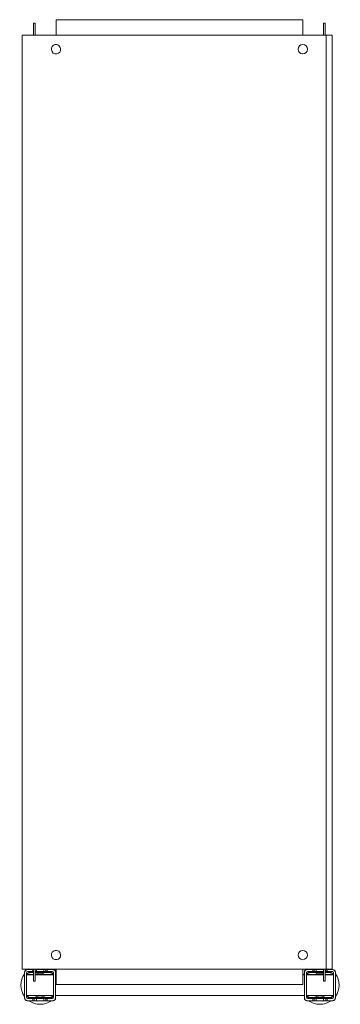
# Model space of a CAD drawing. Header units: millimetres. Extents: x 79 to 388, y -712 to 237.
import ezdxf

# ---------------------------------------------------------------- set-up
doc = ezdxf.new("R2010")
doc.units = ezdxf.units.MM

msp = doc.modelspace()

# ---------------------------------------------------------------- linework, layer by layer
at = {"color": 0, "linetype": 'Continuous', "lineweight": 0}
for p, q in [((92.01, 233.63), (93.51, 233.63)), ((92.01, 233.63), (92.01, 231.83)), ((92.01, 221.83), (92.01, 231.83)), ((93.51, 233.63), (93.51, 231.83)), ((93.51, 221.83), (93.51, 231.83)), ((113.61, 236.83), (351.61, 236.83)), ((113.61, 236.83), (113.61, 221.83)), ((351.61, 221.83), (351.61, 236.83)), ((373.21, 233.63), (371.71, 233.63)), ((371.71, 231.83), (371.71, 233.63)), ((371.71, 231.83), (371.71, 221.83)), ((373.21, 231.83), (373.21, 233.63)), ((373.21, 231.83), (373.21, 221.83)), ((81.11, 221.83), (81.11, -678.17)), ((84.36, 221.83), (81.11, 221.83)), ((84.36, 221.83), (372.11, 221.83)), ((372.11, 221.83), (374.11, 221.83)), ((374.11, 221.83), (374.11, -678.17)), ((380.11, 221.83), (374.11, 221.83)), ((380.11, 221.83), (380.11, -678.17)), ((81.11, -678.17), (84.36, -678.17)), ((83.21, -681.17), (83.21, -681.67)), ((83.21, -681.67), (83.21, -705.67)), ((84.36, -678.17), (372.11, -678.17)), ((85.21, -681.67), (85.21, -705.67)), ((86.21, -678.67), (85.71, -678.67)), ((91.21, -678.67), (86.21, -678.67)), ((91.21, -680.67), (86.21, -680.67)), ((92.01, -681.17), (88.21, -681.17)), ((92.01, -681.67), (88.21, -681.67)), ((91.21, -680.67), (91.21, -678.67)), ((91.21, -678.67), (92.01, -678.67)), ((91.21, -680.67), (92.01, -680.67)), ((92.01, -688.17), (92.01, -678.17)), ((93.51, -688.17), (93.51, -678.17)), ((93.51, -678.67), (94.71, -678.67)), ((93.51, -680.67), (94.71, -680.67)), ((108.21, -681.17), (93.51, -681.17)), ((108.21, -681.67), (93.51, -681.67)), ((101.71, -678.67), (94.71, -678.67)), ((94.71, -678.67), (94.71, -680.67)), ((101.71, -680.67), (94.71, -680.67)), ((101.71, -680.67), (101.71, -678.67)), ((101.71, -678.67), (103.81, -678.67)), ((101.71, -680.67), (103.81, -680.67)), ((103.81, -678.67), (105.21, -678.67)), ((103.81, -678.67), (103.81, -680.67)), ((103.81, -680.67), (105.21, -680.67)), ((110.21, -678.67), (105.21, -678.67)), ((105.21, -678.67), (105.21, -680.67)), ((110.21, -680.67), (105.21, -680.67)), ((110.71, -678.67), (110.21, -678.67)), ((111.21, -705.67), (111.21, -681.67)), ((113.21, -681.67), (113.21, -681.17)), ((113.21, -705.67), (113.21, -681.67)), ((113.61, -678.17), (113.61, -693.17)), ((351.61, -693.17), (351.61, -678.17)), ((353.21, -681.17), (353.21, -681.67)), ((353.21, -681.67), (353.21, -705.67)), ((355.21, -681.67), (355.21, -705.67)), ((356.21, -678.67), (355.71, -678.67)), ((361.21, -678.67), (356.21, -678.67)), ((361.21, -680.67), (356.21, -680.67)), ((371.71, -681.17), (358.21, -681.17)), ((371.71, -681.67), (358.21, -681.67)), ((361.21, -680.67), (361.21, -678.67)), ((362.61, -678.67), (361.21, -678.67)), ((361.21, -680.67), (362.61, -680.67)), ((364.71, -678.67), (362.61, -678.67)), ((362.61, -680.67), (362.61, -678.67)), ((362.61, -680.67), (364.71, -680.67)), ((371.71, -678.67), (364.71, -678.67)), ((364.71, -678.67), (364.71, -680.67)), ((371.71, -680.67), (364.71, -680.67)), ((371.71, -678.17), (371.71, -678.67)), ((371.71, -680.67), (371.71, -678.67)), ((371.71, -680.67), (371.71, -688.17)), ((374.11, -678.17), (372.11, -678.17)), ((373.21, -678.17), (373.21, -688.17)), ((373.81, -678.67), (373.21, -678.67)), ((373.21, -680.67), (373.81, -680.67)), ((378.21, -681.17), (373.21, -681.17)), ((378.21, -681.67), (373.21, -681.67)), ((375.21, -678.67), (373.81, -678.67)), ((373.81, -680.67), (373.81, -678.67)), ((373.81, -680.67), (375.21, -680.67)), ((374.11, -678.17), (380.11, -678.17)), ((380.21, -678.67), (375.21, -678.67)), ((375.21, -678.67), (375.21, -680.67)), ((380.21, -680.67), (375.21, -680.67)), ((380.71, -678.67), (380.21, -678.67)), ((381.21, -705.67), (381.21, -681.67)), ((383.21, -681.67), (383.21, -681.17)), ((383.21, -705.67), (383.21, -681.67)), ((85.21, -683.57), (92.01, -683.57)), ((85.21, -683.67), (87.21, -683.67)), ((85.21, -683.77), (92.01, -683.77)), ((92.01, -683.67), (87.21, -683.67)), ((87.21, -683.67), (87.21, -683.77)), ((92.01, -688.17), (92.01, -689.97)), ((92.01, -689.97), (93.51, -689.97)), ((93.51, -683.57), (111.21, -683.57)), ((99.21, -683.67), (93.51, -683.67)), ((93.51, -683.77), (111.21, -683.77)), ((93.51, -688.17), (93.51, -689.97)), ((99.21, -683.77), (99.21, -683.67)), ((99.21, -683.67), (101.21, -683.67)), ((101.21, -683.67), (101.21, -683.77)), ((113.21, -683.57), (113.61, -683.57)), ((113.21, -683.77), (113.61, -683.77)), ((351.61, -683.57), (353.21, -683.57)), ((351.61, -683.77), (353.21, -683.77)), ((355.21, -683.57), (371.71, -683.57)), ((355.21, -683.77), (371.71, -683.77)), ((365.21, -683.77), (365.21, -683.67)), ((365.21, -683.67), (367.21, -683.67)), ((371.71, -683.67), (367.21, -683.67)), ((367.21, -683.67), (367.21, -683.77)), ((371.71, -689.97), (371.71, -688.17)), ((373.21, -689.97), (371.71, -689.97)), ((373.21, -683.57), (381.21, -683.57)), ((379.21, -683.67), (373.21, -683.67)), ((373.21, -683.77), (381.21, -683.77)), ((373.21, -689.97), (373.21, -688.17)), ((379.21, -683.77), (379.21, -683.67)), ((379.21, -683.67), (381.21, -683.67)), ((351.61, -693.17), (113.61, -693.17)), ((83.21, -705.67), (83.21, -706.17)), ((85.21, -703.77), (111.21, -703.77)), ((85.71, -708.67), (86.21, -708.67)), ((86.21, -706.67), (91.21, -706.67)), ((86.21, -708.67), (91.21, -708.67)), ((88.21, -705.66), (108.21, -705.66)), ((88.21, -706.17), (108.21, -706.17)), ((91.21, -708.67), (91.21, -706.67)), ((92.61, -706.67), (91.21, -706.67)), ((91.21, -708.67), (92.61, -708.67)), ((94.71, -706.67), (92.61, -706.67)), ((92.61, -706.67), (92.61, -708.67)), ((92.61, -708.67), (94.71, -708.67)), ((94.71, -706.67), (101.71, -706.67)), ((94.71, -706.67), (94.71, -708.67)), ((94.71, -708.67), (101.71, -708.67)), ((101.71, -708.67), (101.71, -706.67)), ((103.81, -706.67), (101.71, -706.67)), ((101.71, -708.67), (103.81, -708.67)), ((105.21, -706.67), (103.81, -706.67)), ((103.81, -706.67), (103.81, -708.67)), ((103.81, -708.67), (105.21, -708.67)), ((105.21, -706.67), (110.21, -706.67)), ((105.21, -706.67), (105.21, -708.67)), ((105.21, -708.67), (110.21, -708.67)), ((110.21, -708.67), (110.71, -708.67)), ((113.21, -703.77), (353.21, -703.77)), ((113.21, -706.17), (113.21, -705.67)), ((353.21, -705.67), (353.21, -706.17)), ((355.21, -703.77), (381.21, -703.77)), ((355.71, -708.67), (356.21, -708.67)), ((356.21, -706.67), (361.21, -706.67)), ((356.21, -708.67), (361.21, -708.67)), ((358.21, -705.66), (378.21, -705.66)), ((358.21, -706.17), (378.21, -706.17)), ((361.21, -708.67), (361.21, -706.67)), ((362.61, -706.67), (361.21, -706.67)), ((362.61, -708.67), (361.21, -708.67)), ((364.71, -706.67), (362.61, -706.67)), ((362.61, -708.67), (362.61, -706.67)), ((364.71, -708.67), (362.61, -708.67)), ((364.71, -706.67), (371.71, -706.67)), ((364.71, -706.67), (364.71, -708.67)), ((364.71, -708.67), (371.71, -708.67)), ((371.71, -708.67), (371.71, -706.67)), ((373.81, -706.67), (371.71, -706.67)), ((373.81, -708.67), (371.71, -708.67)), ((375.21, -706.67), (373.81, -706.67)), ((373.81, -708.67), (373.81, -706.67)), ((375.21, -708.67), (373.81, -708.67)), ((375.21, -706.67), (380.21, -706.67)), ((375.21, -706.67), (375.21, -708.67)), ((375.21, -708.67), (380.21, -708.67)), ((380.21, -708.67), (380.71, -708.67)), ((383.21, -706.17), (383.21, -705.67))]:
    msp.add_line(p, q, dxfattribs=at)
for centre, radius, start, end in [((113.61, 208.33), 4.5, 143.58761, 323.58761), ((113.61, 208.33), 4.5, 323.58761, 143.58761), ((351.61, 208.33), 4.5, 0, 180), ((351.61, 208.33), 4.5, 180, 0), ((113.61, -664.67), 4.5, 143.58761, 323.58761), ((113.61, -664.67), 4.5, 323.58761, 143.58761), ((351.61, -664.67), 4.5, 0, 180), ((351.61, -664.67), 4.5, 180, 0), ((86.21, -681.67), 3, 90, 180), ((85.71, -681.17), 2.5, 90, 180), ((86.21, -681.67), 1, 90, 180), ((88.21, -683.67), 2.5, 90, 177.70756), ((88.21, -683.67), 1.99, 90, 177.1251), ((98.21, -693.67), 11.5, 90, 114.16279), ((98.21, -693.67), 11.5, 61.43328, 90), ((108.21, -683.67), 2.5, 2.29244, 90), ((108.21, -683.67), 1.99, 2.8749, 90), ((110.21, -681.67), 3, 0, 90), ((110.21, -681.67), 1, 0, 90), ((110.71, -681.17), 2.5, 0, 90), ((356.21, -681.67), 3, 90, 180), ((355.71, -681.17), 2.5, 90, 180), ((356.21, -681.67), 1, 90, 180), ((358.21, -683.67), 2.5, 90, 177.70756), ((358.21, -683.67), 1.99, 90, 177.1251), ((368.21, -693.67), 11.5, 90, 118.56672), ((368.21, -693.67), 11.5, 72.28107, 90), ((378.21, -683.67), 2.5, 2.29244, 90), ((378.21, -683.67), 1.99, 2.8749, 90), ((380.21, -681.67), 3, 0, 90), ((380.21, -681.67), 1, 0, 90), ((380.71, -681.17), 2.5, 0, 90), ((368.21, -693.67), 11.5, 61.43328, 64.22854), ((86.21, -705.67), 3, 180, 270), ((85.71, -706.17), 2.5, 180, 270), ((86.21, -705.67), 1, 180, 270), ((88.21, -703.67), 2.5, 182.29244, 270), ((88.21, -703.67), 1.99, 182.8749, 270), ((98.21, -693.67), 11.5, 241.43328, 270), ((98.21, -693.67), 11.5, 270, 298.56672), ((108.21, -703.67), 2.5, 270, 357.70756), ((108.21, -703.67), 1.99, 270, 357.1251), ((110.21, -705.67), 1, 270, 0), ((110.21, -705.67), 3, 270, 0), ((110.71, -706.17), 2.5, 270, 0), ((356.21, -705.67), 3, 180, 270), ((355.71, -706.17), 2.5, 180, 270), ((356.21, -705.67), 1, 180, 270), ((358.21, -703.67), 2.5, 182.29244, 270), ((358.21, -703.67), 1.99, 182.8749, 270), ((368.21, -693.67), 11.5, 241.43328, 270), ((368.21, -693.67), 11.5, 270, 298.56672), ((378.21, -703.67), 2.5, 270, 357.70756), ((378.21, -703.67), 1.99, 270, 357.1251), ((380.21, -705.67), 1, 270, 0), ((380.21, -705.67), 3, 270, 0), ((380.71, -706.17), 2.5, 270, 0)]:
    msp.add_arc(centre, radius, start, end, dxfattribs=at)
at = {"color": 0, "linetype": 'Continuous', "lineweight": 0, "extrusion": (0, 0, -1)}
for centre, start, end in [((-98.21, -693.67), 324.17523, 35.82477), ((-98.21, -693.67), 54.17523, 56.9125), ((-98.21, -693.67), 123.0875, 125.82477), ((-98.21, -693.67), 144.17523, 146.32903), ((-368.21, -693.67), 33.08933, 35.82477), ((-368.21, -693.67), 54.17523, 56.9125), ((-368.21, -693.67), 123.0875, 125.82477), ((-368.21, -693.67), 144.17523, 215.82477), ((-98.21, -693.67), 270, 305.82477), ((-98.21, -693.67), 234.17523, 270), ((-98.21, -693.67), 213.08933, 215.82477), ((-368.21, -693.67), 324.17523, 326.91067), ((-368.21, -693.67), 270, 305.82477), ((-368.21, -693.67), 234.17523, 270)]:
    msp.add_arc(centre, 18.5, start, end, dxfattribs=at)

doc.saveas('drawing.dxf')
